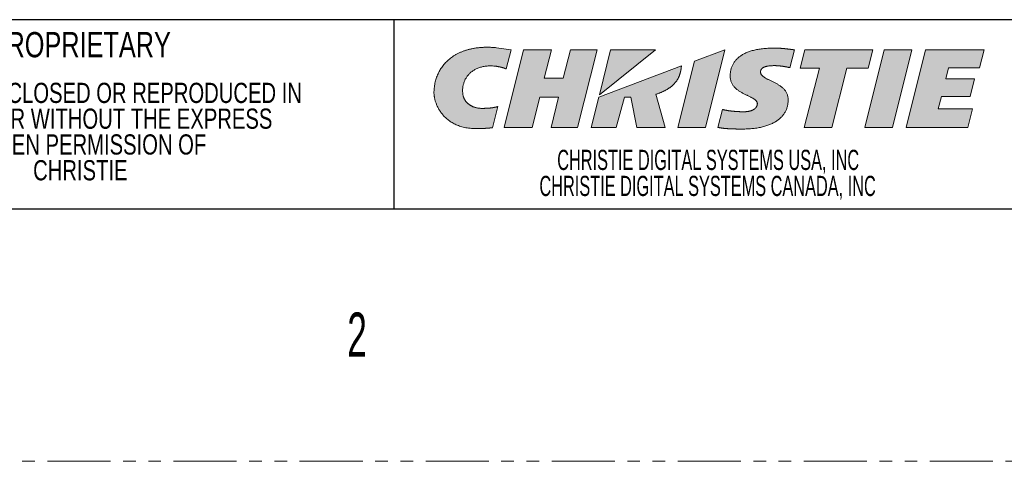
# Model space of a CAD drawing. Header units: millimetres. Extents: x 0 to 1118, y 0 to 864.
# Tile 48 of 156: x 873 to 973, y 0 to 44. Entities that reach past the tile are written whole.
import ezdxf

# ---------------------------------------------------------------- set-up
doc = ezdxf.new("R2010")
doc.units = ezdxf.units.MM
doc.linetypes.add('PHANTOM', pattern=[12.7, 6.35, -1.27, 1.27, -1.27, 1.27, -1.27])
doc.styles.add('SLDTEXTSTYLE0', font='TXT', dxfattribs={"width": 0.6})
doc.styles.add('SLDTEXTSTYLE1', font='TXT', dxfattribs={"width": 0.75})
doc.styles.add('SLDTEXTSTYLE3', font='TXT', dxfattribs={"width": 0.605})

# ---------------------------------------------------------------- blocks, each defined once
blk = doc.blocks.new('Christie-Logo_1')
at = {"linetype": 'Continuous'}
h = blk.add_hatch(color=7, dxfattribs=at)
edge = h.paths.add_edge_path(flags=0)
edge.add_spline(control_points=[(82.414, 138.593), (82.405, 138.641), (82.389, 138.736), (82.374, 138.88), (82.366, 139.025), (82.367, 139.17), (82.376, 139.315), (82.394, 139.459), (82.419, 139.602), (82.453, 139.744), (82.495, 139.883), (82.546, 140.02), (82.605, 140.155), (82.673, 140.285), (82.749, 140.413), (82.834, 140.536), (82.927, 140.654), (83.03, 140.767), (83.14, 140.875), (83.26, 140.976), (83.389, 141.071), (83.526, 141.16), (83.673, 141.24), (83.828, 141.314), (83.992, 141.378), (84.166, 141.435), (84.348, 141.482), (84.54, 141.519), (84.74, 141.546), (84.95, 141.563), (85.169, 141.569), (85.398, 141.564), (85.553, 141.552), (85.632, 141.545)], knot_values=[0, 0, 0, 0, 0.028084, 0.056174, 0.084271, 0.112379, 0.140499, 0.168636, 0.196798, 0.224995, 0.253243, 0.281562, 0.309976, 0.338519, 0.36723, 0.396153, 0.425344, 0.454865, 0.484784, 0.515181, 0.546141, 0.577755, 0.610123, 0.643349, 0.677544, 0.712819, 0.749293, 0.787082, 0.826309, 0.867093, 0.909556, 0.953818, 1, 1, 1, 1], weights=[1, 1, 1, 1, 1, 1, 1, 1, 1, 1, 1, 1, 1, 1, 1, 1, 1, 1, 1, 1, 1, 1, 1, 1, 1, 1, 1, 1, 1, 1, 1, 1, 1, 1], degree=3, periodic=0)
edge.add_spline(control_points=[(85.632, 141.545), (85.648, 141.544), (85.681, 141.54), (85.729, 141.535), (85.777, 141.528), (85.825, 141.521), (85.872, 141.514), (85.919, 141.506), (85.966, 141.497), (86.012, 141.489), (86.057, 141.479), (86.102, 141.47), (86.146, 141.46), (86.189, 141.45), (86.231, 141.439), (86.272, 141.429), (86.312, 141.418), (86.351, 141.408), (86.389, 141.397), (86.425, 141.386), (86.46, 141.376), (86.493, 141.365), (86.525, 141.355), (86.555, 141.345), (86.584, 141.335), (86.611, 141.325), (86.636, 141.316), (86.659, 141.307), (86.68, 141.298), (86.699, 141.29), (86.716, 141.283), (86.731, 141.276), (86.74, 141.271), (86.744, 141.269)], knot_values=[0, 0, 0, 0, 0.042348, 0.08466, 0.126877, 0.168935, 0.210773, 0.252326, 0.293529, 0.334317, 0.374623, 0.414381, 0.453524, 0.491982, 0.529688, 0.566573, 0.602568, 0.637603, 0.671607, 0.704512, 0.736246, 0.766738, 0.795919, 0.823716, 0.85006, 0.874878, 0.898101, 0.919656, 0.939475, 0.957486, 0.973622, 0.987815, 1, 1, 1, 1], weights=[1, 1, 1, 1, 1, 1, 1, 1, 1, 1, 1, 1, 1, 1, 1, 1, 1, 1, 1, 1, 1, 1, 1, 1, 1, 1, 1, 1, 1, 1, 1, 1, 1, 1], degree=3, periodic=0)
edge.add_line((86.744, 141.269), (87.248, 143.188))
edge.add_line((87.248, 143.188), (85.786, 143.4))
edge.add_spline(control_points=[(85.786, 143.4), (85.651, 143.411), (85.384, 143.435), (84.991, 143.449), (84.612, 143.448), (84.246, 143.431), (83.894, 143.398), (83.557, 143.351), (83.233, 143.289), (82.922, 143.214), (82.626, 143.125), (82.343, 143.024), (82.074, 142.91), (81.818, 142.784), (81.576, 142.647), (81.347, 142.5), (81.132, 142.342), (80.93, 142.174), (80.742, 141.997), (80.567, 141.812), (80.405, 141.618), (80.256, 141.417), (80.121, 141.208), (79.999, 140.993), (79.889, 140.772), (79.793, 140.545), (79.71, 140.313), (79.64, 140.077), (79.582, 139.836), (79.538, 139.592), (79.506, 139.345), (79.487, 139.096), (79.484, 138.929), (79.483, 138.845)], knot_values=[0, 0, 0, 0, 0.045913, 0.090143, 0.132769, 0.173874, 0.21354, 0.251853, 0.288898, 0.32476, 0.359526, 0.393282, 0.426114, 0.458108, 0.489347, 0.519914, 0.549889, 0.579349, 0.608369, 0.63702, 0.665367, 0.693473, 0.721396, 0.749189, 0.776901, 0.804575, 0.83225, 0.859962, 0.88774, 0.915611, 0.943598, 0.971722, 1, 1, 1, 1], weights=[1, 1, 1, 1, 1, 1, 1, 1, 1, 1, 1, 1, 1, 1, 1, 1, 1, 1, 1, 1, 1, 1, 1, 1, 1, 1, 1, 1, 1, 1, 1, 1, 1, 1], degree=3, periodic=0)
edge.add_spline(control_points=[(79.483, 138.845), (79.484, 138.81), (79.485, 138.737), (79.494, 138.623), (79.51, 138.502), (79.532, 138.373), (79.561, 138.239), (79.597, 138.099), (79.641, 137.955), (79.692, 137.806), (79.752, 137.656), (79.82, 137.503), (79.897, 137.348), (79.983, 137.194), (80.078, 137.039), (80.183, 136.886), (80.298, 136.735), (80.423, 136.587), (80.559, 136.442), (80.705, 136.302), (80.863, 136.167), (81.033, 136.038), (81.214, 135.916), (81.407, 135.802), (81.613, 135.696), (81.831, 135.6), (82.062, 135.514), (82.307, 135.439), (82.565, 135.375), (82.837, 135.325), (83.123, 135.288), (83.424, 135.265), (83.629, 135.262), (83.734, 135.26)], knot_values=[0, 0, 0, 0, 0.017058, 0.035556, 0.055409, 0.076534, 0.098846, 0.122267, 0.146719, 0.172131, 0.198439, 0.225583, 0.253513, 0.282187, 0.311571, 0.341644, 0.372394, 0.403825, 0.435949, 0.468796, 0.502409, 0.536845, 0.572177, 0.608491, 0.645887, 0.684481, 0.724399, 0.765778, 0.808765, 0.853516, 0.900194, 0.948964, 1, 1, 1, 1], weights=[1, 1, 1, 1, 1, 1, 1, 1, 1, 1, 1, 1, 1, 1, 1, 1, 1, 1, 1, 1, 1, 1, 1, 1, 1, 1, 1, 1, 1, 1, 1, 1, 1, 1], degree=3, periodic=0)
edge.add_spline(control_points=[(83.734, 135.26), (83.762, 135.26), (83.817, 135.26), (83.899, 135.261), (83.978, 135.262), (84.055, 135.263), (84.131, 135.264), (84.204, 135.266), (84.275, 135.268), (84.345, 135.27), (84.412, 135.273), (84.477, 135.275), (84.541, 135.278), (84.602, 135.281), (84.661, 135.285), (84.719, 135.288), (84.774, 135.291), (84.827, 135.295), (84.879, 135.299), (84.928, 135.302), (84.975, 135.306), (85.021, 135.31), (85.064, 135.314), (85.106, 135.318), (85.145, 135.322), (85.183, 135.326), (85.218, 135.329), (85.252, 135.333), (85.283, 135.337), (85.313, 135.341), (85.341, 135.344), (85.366, 135.348), (85.383, 135.35), (85.391, 135.351)], knot_values=[0, 0, 0, 0, 0.050291, 0.09936, 0.147212, 0.193847, 0.239269, 0.283478, 0.326479, 0.368271, 0.408858, 0.448242, 0.486424, 0.523405, 0.559189, 0.593776, 0.627168, 0.659367, 0.690373, 0.72019, 0.748817, 0.776256, 0.802509, 0.827576, 0.851459, 0.874159, 0.895676, 0.916013, 0.935168, 0.953144, 0.969941, 0.985559, 1, 1, 1, 1], weights=[1, 1, 1, 1, 1, 1, 1, 1, 1, 1, 1, 1, 1, 1, 1, 1, 1, 1, 1, 1, 1, 1, 1, 1, 1, 1, 1, 1, 1, 1, 1, 1, 1, 1], degree=3, periodic=0)
edge.add_line((85.391, 135.351), (85.923, 137.477))
edge.add_spline(control_points=[(85.923, 137.477), (85.906, 137.472), (85.872, 137.463), (85.821, 137.45), (85.771, 137.438), (85.721, 137.426), (85.671, 137.415), (85.622, 137.405), (85.573, 137.395), (85.524, 137.386), (85.476, 137.377), (85.427, 137.369), (85.378, 137.361), (85.33, 137.354), (85.281, 137.347), (85.232, 137.341), (85.182, 137.335), (85.132, 137.33), (85.082, 137.325), (85.032, 137.321), (84.98, 137.317), (84.928, 137.313), (84.876, 137.31), (84.822, 137.307), (84.768, 137.305), (84.713, 137.302), (84.657, 137.301), (84.6, 137.299), (84.542, 137.298), (84.483, 137.297), (84.422, 137.296), (84.36, 137.296), (84.318, 137.296), (84.297, 137.296)], knot_values=[0, 0, 0, 0, 0.032415, 0.064382, 0.09595, 0.127164, 0.158069, 0.18871, 0.219131, 0.249379, 0.279498, 0.309533, 0.339531, 0.369535, 0.399591, 0.429745, 0.46004, 0.490523, 0.521236, 0.552226, 0.583535, 0.615209, 0.64729, 0.679823, 0.71285, 0.746415, 0.78056, 0.815329, 0.850763, 0.886905, 0.923798, 0.961482, 1, 1, 1, 1], weights=[1, 1, 1, 1, 1, 1, 1, 1, 1, 1, 1, 1, 1, 1, 1, 1, 1, 1, 1, 1, 1, 1, 1, 1, 1, 1, 1, 1, 1, 1, 1, 1, 1, 1], degree=3, periodic=0)
edge.add_spline(control_points=[(84.297, 137.296), (84.262, 137.296), (84.193, 137.297), (84.091, 137.304), (83.991, 137.314), (83.894, 137.328), (83.8, 137.345), (83.709, 137.366), (83.621, 137.391), (83.535, 137.419), (83.452, 137.449), (83.373, 137.483), (83.296, 137.519), (83.222, 137.558), (83.151, 137.6), (83.084, 137.643), (83.019, 137.689), (82.957, 137.737), (82.898, 137.787), (82.843, 137.838), (82.79, 137.891), (82.741, 137.946), (82.695, 138.001), (82.652, 138.058), (82.612, 138.116), (82.576, 138.174), (82.543, 138.233), (82.513, 138.293), (82.486, 138.353), (82.463, 138.413), (82.443, 138.473), (82.426, 138.533), (82.418, 138.573), (82.414, 138.593)], knot_values=[0, 0, 0, 0, 0.042481, 0.083926, 0.124393, 0.163933, 0.202599, 0.240439, 0.277498, 0.31382, 0.349443, 0.384404, 0.418736, 0.452469, 0.48563, 0.518243, 0.550329, 0.581905, 0.612986, 0.643585, 0.673712, 0.703375, 0.73258, 0.761332, 0.789633, 0.817485, 0.84489, 0.871848, 0.89836, 0.924428, 0.950055, 0.975243, 1, 1, 1, 1], weights=[1, 1, 1, 1, 1, 1, 1, 1, 1, 1, 1, 1, 1, 1, 1, 1, 1, 1, 1, 1, 1, 1, 1, 1, 1, 1, 1, 1, 1, 1, 1, 1, 1, 1], degree=3, periodic=0)
for points in [[(93.951, 135.383), (95.922, 143.186), (93.232, 143.186), (92.499, 140.338), (90.586, 140.338), (91.318, 143.186), (88.497, 143.186), (86.54, 135.383), (89.364, 135.383), (90.132, 138.426), (92.02, 138.427), (91.275, 135.383)], [(97.282, 143.186), (96.146, 138.65), (101.788, 143.188)], [(106.837, 135.378), (108.794, 143.182), (108.794, 143.185), (105.727, 142.048), (104.056, 135.378)], [(123.241, 141.355), (123.7, 143.188), (116.842, 143.188), (116.383, 141.355), (118.333, 141.355), (116.793, 135.382), (119.574, 135.382), (121.071, 141.355)], [(125.681, 135.382), (127.638, 143.186), (127.638, 143.189), (124.855, 143.189), (122.899, 135.382)], [(131.32, 141.362), (134.454, 141.362), (134.913, 143.189), (128.998, 143.189), (127.041, 135.381), (133.269, 135.381), (133.737, 137.245), (130.281, 137.245), (130.602, 138.504), (133.514, 138.504), (133.955, 140.263), (131.046, 140.263)]]:
    blk.add_hatch(color=7, dxfattribs=at).paths.add_polyline_path(points, flags=0)
h = blk.add_hatch(color=7, dxfattribs=at)
edge = h.paths.add_edge_path(flags=0)
edge.add_spline(control_points=[(110.516, 135.212), (110.489, 135.212), (110.437, 135.212), (110.357, 135.213), (110.276, 135.213), (110.194, 135.214), (110.111, 135.215), (110.028, 135.216), (109.944, 135.218), (109.859, 135.22), (109.774, 135.222), (109.689, 135.224), (109.604, 135.227), (109.519, 135.231), (109.434, 135.234), (109.349, 135.238), (109.265, 135.242), (109.182, 135.247), (109.099, 135.252), (109.018, 135.258), (108.937, 135.264), (108.857, 135.271), (108.779, 135.278), (108.702, 135.285), (108.627, 135.293), (108.554, 135.302), (108.482, 135.311), (108.412, 135.321), (108.345, 135.331), (108.28, 135.342), (108.217, 135.353), (108.156, 135.365), (108.117, 135.374), (108.098, 135.378)], knot_values=[0, 0, 0, 0, 0.032354, 0.065235, 0.098588, 0.132356, 0.166485, 0.200917, 0.235598, 0.270472, 0.305484, 0.340578, 0.375699, 0.410791, 0.445799, 0.480669, 0.515345, 0.549773, 0.583899, 0.617666, 0.651023, 0.683914, 0.716286, 0.748085, 0.77926, 0.809757, 0.839524, 0.86851, 0.896665, 0.923939, 0.950284, 0.975653, 1, 1, 1, 1], weights=[1, 1, 1, 1, 1, 1, 1, 1, 1, 1, 1, 1, 1, 1, 1, 1, 1, 1, 1, 1, 1, 1, 1, 1, 1, 1, 1, 1, 1, 1, 1, 1, 1, 1], degree=3, periodic=0)
edge.add_line((108.098, 135.378), (108.552, 137.188))
edge.add_spline(control_points=[(108.552, 137.188), (108.57, 137.183), (108.609, 137.172), (108.667, 137.157), (108.728, 137.143), (108.79, 137.129), (108.855, 137.116), (108.921, 137.104), (108.988, 137.092), (109.057, 137.08), (109.126, 137.069), (109.197, 137.059), (109.269, 137.049), (109.342, 137.039), (109.415, 137.03), (109.488, 137.022), (109.562, 137.014), (109.636, 137.007), (109.71, 137), (109.784, 136.994), (109.858, 136.988), (109.931, 136.982), (110.004, 136.978), (110.076, 136.973), (110.147, 136.969), (110.217, 136.966), (110.286, 136.963), (110.354, 136.96), (110.421, 136.958), (110.485, 136.957), (110.549, 136.956), (110.61, 136.955), (110.65, 136.955), (110.67, 136.955)], knot_values=[0, 0, 0, 0, 0.027406, 0.055734, 0.084924, 0.114917, 0.145655, 0.177079, 0.209127, 0.241739, 0.274852, 0.308403, 0.342329, 0.376567, 0.411053, 0.445721, 0.480509, 0.51535, 0.550181, 0.584936, 0.619549, 0.653955, 0.68809, 0.721886, 0.755279, 0.788203, 0.820592, 0.852379, 0.8835, 0.913889, 0.943479, 0.972204, 1, 1, 1, 1], weights=[1, 1, 1, 1, 1, 1, 1, 1, 1, 1, 1, 1, 1, 1, 1, 1, 1, 1, 1, 1, 1, 1, 1, 1, 1, 1, 1, 1, 1, 1, 1, 1, 1, 1], degree=3, periodic=0)
edge.add_spline(control_points=[(110.67, 136.955), (110.7, 136.955), (110.759, 136.956), (110.845, 136.959), (110.929, 136.965), (111.009, 136.972), (111.087, 136.982), (111.161, 136.994), (111.233, 137.007), (111.301, 137.023), (111.367, 137.04), (111.429, 137.059), (111.488, 137.08), (111.545, 137.103), (111.598, 137.127), (111.649, 137.153), (111.696, 137.18), (111.741, 137.209), (111.783, 137.239), (111.821, 137.27), (111.857, 137.303), (111.89, 137.337), (111.92, 137.372), (111.947, 137.408), (111.971, 137.445), (111.993, 137.484), (112.011, 137.523), (112.027, 137.563), (112.039, 137.604), (112.049, 137.646), (112.056, 137.688), (112.061, 137.732), (112.061, 137.761), (112.061, 137.775)], knot_values=[0, 0, 0, 0, 0.049986, 0.09829, 0.144951, 0.190007, 0.233499, 0.275471, 0.315965, 0.355027, 0.392705, 0.429047, 0.464106, 0.497936, 0.530593, 0.562137, 0.592631, 0.62214, 0.650734, 0.678486, 0.705471, 0.731768, 0.757459, 0.782628, 0.807362, 0.831748, 0.855874, 0.87983, 0.903701, 0.927573, 0.951528, 0.975645, 1, 1, 1, 1], weights=[1, 1, 1, 1, 1, 1, 1, 1, 1, 1, 1, 1, 1, 1, 1, 1, 1, 1, 1, 1, 1, 1, 1, 1, 1, 1, 1, 1, 1, 1, 1, 1, 1, 1], degree=3, periodic=0)
edge.add_spline(control_points=[(112.061, 137.775), (112.06, 137.802), (112.057, 137.854), (112.031, 137.93), (111.99, 138.002), (111.936, 138.069), (111.87, 138.134), (111.792, 138.196), (111.704, 138.256), (111.607, 138.315), (111.502, 138.373), (111.389, 138.431), (111.271, 138.49), (111.148, 138.549), (111.02, 138.61), (110.89, 138.673), (110.759, 138.738), (110.627, 138.806), (110.495, 138.877), (110.365, 138.953), (110.237, 139.033), (110.114, 139.118), (109.995, 139.208), (109.882, 139.305), (109.777, 139.409), (109.679, 139.519), (109.591, 139.638), (109.513, 139.765), (109.447, 139.9), (109.394, 140.045), (109.355, 140.2), (109.33, 140.365), (109.327, 140.479), (109.325, 140.537)], knot_values=[0, 0, 0, 0, 0.019209, 0.038196, 0.057776, 0.078541, 0.100854, 0.124897, 0.150722, 0.178288, 0.207499, 0.238218, 0.270283, 0.30352, 0.337743, 0.372768, 0.40841, 0.444493, 0.480851, 0.517334, 0.55381, 0.590176, 0.626361, 0.662332, 0.698105, 0.733753, 0.769413, 0.80529, 0.841665, 0.878888, 0.91737, 0.957575, 1, 1, 1, 1], weights=[1, 1, 1, 1, 1, 1, 1, 1, 1, 1, 1, 1, 1, 1, 1, 1, 1, 1, 1, 1, 1, 1, 1, 1, 1, 1, 1, 1, 1, 1, 1, 1, 1, 1], degree=3, periodic=0)
edge.add_spline(control_points=[(109.325, 140.537), (109.326, 140.594), (109.328, 140.705), (109.342, 140.87), (109.364, 141.03), (109.395, 141.186), (109.436, 141.337), (109.485, 141.483), (109.544, 141.624), (109.612, 141.761), (109.69, 141.892), (109.777, 142.018), (109.873, 142.139), (109.978, 142.255), (110.093, 142.365), (110.218, 142.47), (110.352, 142.569), (110.495, 142.663), (110.648, 142.752), (110.811, 142.834), (110.983, 142.911), (111.165, 142.982), (111.356, 143.048), (111.558, 143.107), (111.769, 143.161), (111.99, 143.208), (112.221, 143.249), (112.462, 143.284), (112.712, 143.313), (112.973, 143.336), (113.244, 143.352), (113.525, 143.362), (113.716, 143.363), (113.813, 143.364)], knot_values=[0, 0, 0, 0, 0.028319, 0.05596, 0.082999, 0.109522, 0.135619, 0.161391, 0.186941, 0.212379, 0.237819, 0.263376, 0.289169, 0.315311, 0.341918, 0.369099, 0.39696, 0.425601, 0.455118, 0.485598, 0.517124, 0.549773, 0.583616, 0.618718, 0.655141, 0.692939, 0.732166, 0.772869, 0.815094, 0.858881, 0.904271, 0.951299, 1, 1, 1, 1], weights=[1, 1, 1, 1, 1, 1, 1, 1, 1, 1, 1, 1, 1, 1, 1, 1, 1, 1, 1, 1, 1, 1, 1, 1, 1, 1, 1, 1, 1, 1, 1, 1, 1, 1], degree=3, periodic=0)
edge.add_spline(control_points=[(113.813, 143.364), (113.835, 143.364), (113.88, 143.363), (113.948, 143.362), (114.015, 143.361), (114.082, 143.359), (114.15, 143.356), (114.217, 143.353), (114.284, 143.349), (114.351, 143.345), (114.418, 143.341), (114.485, 143.336), (114.552, 143.33), (114.618, 143.324), (114.684, 143.318), (114.75, 143.312), (114.815, 143.306), (114.881, 143.299), (114.946, 143.292), (115.01, 143.285), (115.074, 143.277), (115.138, 143.27), (115.201, 143.262), (115.264, 143.255), (115.326, 143.247), (115.388, 143.239), (115.449, 143.232), (115.509, 143.224), (115.569, 143.217), (115.629, 143.209), (115.687, 143.202), (115.745, 143.195), (115.784, 143.19), (115.803, 143.188)], knot_values=[0, 0, 0, 0, 0.033688, 0.067401, 0.101127, 0.134857, 0.168578, 0.20228, 0.23595, 0.269577, 0.303147, 0.336649, 0.370069, 0.403395, 0.436612, 0.469708, 0.502668, 0.535479, 0.568128, 0.600599, 0.632878, 0.664952, 0.696805, 0.728424, 0.759793, 0.790898, 0.821724, 0.852256, 0.882481, 0.912382, 0.941945, 0.971156, 1, 1, 1, 1], weights=[1, 1, 1, 1, 1, 1, 1, 1, 1, 1, 1, 1, 1, 1, 1, 1, 1, 1, 1, 1, 1, 1, 1, 1, 1, 1, 1, 1, 1, 1, 1, 1, 1, 1], degree=3, periodic=0)
edge.add_line((115.803, 143.188), (115.351, 141.387))
edge.add_spline(control_points=[(115.351, 141.387), (115.337, 141.391), (115.307, 141.398), (115.262, 141.409), (115.216, 141.42), (115.169, 141.431), (115.122, 141.441), (115.073, 141.452), (115.024, 141.462), (114.973, 141.471), (114.923, 141.481), (114.872, 141.49), (114.82, 141.499), (114.768, 141.508), (114.715, 141.516), (114.663, 141.524), (114.61, 141.532), (114.557, 141.539), (114.504, 141.546), (114.451, 141.553), (114.398, 141.559), (114.345, 141.565), (114.292, 141.57), (114.24, 141.575), (114.188, 141.579), (114.136, 141.583), (114.085, 141.587), (114.034, 141.59), (113.985, 141.592), (113.935, 141.594), (113.887, 141.596), (113.839, 141.597), (113.807, 141.597), (113.792, 141.597)], knot_values=[0, 0, 0, 0, 0.028728, 0.0581, 0.088073, 0.118605, 0.149654, 0.181179, 0.213136, 0.245484, 0.27818, 0.311182, 0.344447, 0.377932, 0.411596, 0.445396, 0.47929, 0.513234, 0.547187, 0.581106, 0.61495, 0.648676, 0.682242, 0.715606, 0.748727, 0.781563, 0.814073, 0.846216, 0.87795, 0.909236, 0.940032, 0.9703, 1, 1, 1, 1], weights=[1, 1, 1, 1, 1, 1, 1, 1, 1, 1, 1, 1, 1, 1, 1, 1, 1, 1, 1, 1, 1, 1, 1, 1, 1, 1, 1, 1, 1, 1, 1, 1, 1, 1], degree=3, periodic=0)
edge.add_spline(control_points=[(113.792, 141.597), (113.758, 141.597), (113.691, 141.596), (113.593, 141.594), (113.5, 141.59), (113.411, 141.584), (113.326, 141.577), (113.246, 141.568), (113.17, 141.558), (113.098, 141.547), (113.03, 141.534), (112.967, 141.519), (112.907, 141.503), (112.85, 141.486), (112.798, 141.468), (112.749, 141.448), (112.704, 141.428), (112.662, 141.406), (112.623, 141.382), (112.588, 141.358), (112.556, 141.333), (112.526, 141.306), (112.5, 141.279), (112.477, 141.251), (112.457, 141.221), (112.439, 141.191), (112.424, 141.16), (112.411, 141.128), (112.402, 141.095), (112.394, 141.061), (112.389, 141.027), (112.385, 140.992), (112.385, 140.968), (112.385, 140.956)], knot_values=[0, 0, 0, 0, 0.059859, 0.117012, 0.171528, 0.223477, 0.272932, 0.319967, 0.364659, 0.407086, 0.447332, 0.485482, 0.521623, 0.55585, 0.588259, 0.618954, 0.648043, 0.675639, 0.701863, 0.726841, 0.750706, 0.773595, 0.795649, 0.817012, 0.837829, 0.858241, 0.878384, 0.898387, 0.918368, 0.938434, 0.958677, 0.979177, 1, 1, 1, 1], weights=[1, 1, 1, 1, 1, 1, 1, 1, 1, 1, 1, 1, 1, 1, 1, 1, 1, 1, 1, 1, 1, 1, 1, 1, 1, 1, 1, 1, 1, 1, 1, 1, 1, 1], degree=3, periodic=0)
edge.add_spline(control_points=[(112.385, 140.956), (112.386, 140.927), (112.39, 140.869), (112.416, 140.786), (112.457, 140.708), (112.512, 140.634), (112.579, 140.564), (112.658, 140.497), (112.748, 140.432), (112.847, 140.369), (112.954, 140.308), (113.068, 140.247), (113.189, 140.186), (113.314, 140.125), (113.443, 140.063), (113.576, 139.999), (113.71, 139.934), (113.844, 139.866), (113.978, 139.794), (114.11, 139.72), (114.24, 139.641), (114.365, 139.557), (114.486, 139.468), (114.601, 139.374), (114.708, 139.273), (114.807, 139.165), (114.897, 139.049), (114.976, 138.925), (115.043, 138.793), (115.097, 138.652), (115.137, 138.501), (115.163, 138.34), (115.166, 138.228), (115.167, 138.171)], knot_values=[0, 0, 0, 0, 0.020901, 0.041381, 0.062233, 0.084055, 0.107241, 0.132004, 0.158427, 0.186495, 0.21613, 0.247209, 0.27958, 0.313072, 0.347506, 0.382695, 0.418455, 0.454605, 0.490975, 0.527408, 0.563766, 0.599935, 0.635833, 0.671418, 0.706693, 0.741721, 0.77663, 0.811619, 0.846968, 0.883032, 0.920233, 0.95905, 1, 1, 1, 1], weights=[1, 1, 1, 1, 1, 1, 1, 1, 1, 1, 1, 1, 1, 1, 1, 1, 1, 1, 1, 1, 1, 1, 1, 1, 1, 1, 1, 1, 1, 1, 1, 1, 1, 1], degree=3, periodic=0)
edge.add_spline(control_points=[(115.167, 138.171), (115.167, 138.114), (115.165, 137.999), (115.149, 137.83), (115.125, 137.665), (115.09, 137.505), (115.046, 137.349), (114.992, 137.198), (114.928, 137.051), (114.854, 136.91), (114.77, 136.773), (114.677, 136.641), (114.574, 136.514), (114.461, 136.393), (114.338, 136.277), (114.206, 136.166), (114.065, 136.061), (113.914, 135.962), (113.753, 135.868), (113.582, 135.78), (113.403, 135.698), (113.213, 135.622), (113.015, 135.553), (112.807, 135.489), (112.589, 135.432), (112.362, 135.381), (112.126, 135.336), (111.88, 135.298), (111.625, 135.267), (111.361, 135.243), (111.087, 135.225), (110.805, 135.214), (110.613, 135.213), (110.516, 135.212)], knot_values=[0, 0, 0, 0, 0.028, 0.055411, 0.082315, 0.108802, 0.134965, 0.160902, 0.186714, 0.212505, 0.238378, 0.264438, 0.290788, 0.317528, 0.344754, 0.372561, 0.401034, 0.430258, 0.460309, 0.49126, 0.523177, 0.556123, 0.590154, 0.625324, 0.66168, 0.699268, 0.738129, 0.778302, 0.819822, 0.862722, 0.907033, 0.952783, 1, 1, 1, 1], weights=[1, 1, 1, 1, 1, 1, 1, 1, 1, 1, 1, 1, 1, 1, 1, 1, 1, 1, 1, 1, 1, 1, 1, 1, 1, 1, 1, 1, 1, 1, 1, 1, 1, 1], degree=3, periodic=0)
h = blk.add_hatch(color=7, dxfattribs=at)
edge = h.paths.add_edge_path(flags=0)
edge.add_line((97.85, 135.378), (98.675, 138.422))
edge.add_line((98.675, 138.422), (99.328, 138.422))
edge.add_line((99.328, 138.422), (99.936, 135.378))
edge.add_line((99.936, 135.378), (102.763, 135.378))
edge.add_line((102.763, 135.378), (101.839, 138.713))
edge.add_spline(control_points=[(101.839, 138.713), (101.879, 138.726), (101.958, 138.751), (102.075, 138.791), (102.189, 138.833), (102.301, 138.877), (102.411, 138.922), (102.518, 138.969), (102.623, 139.018), (102.725, 139.069), (102.824, 139.121), (102.92, 139.175), (103.014, 139.231), (103.105, 139.289), (103.193, 139.348), (103.279, 139.409), (103.361, 139.472), (103.441, 139.537), (103.517, 139.603), (103.591, 139.671), (103.661, 139.741), (103.728, 139.812), (103.792, 139.886), (103.853, 139.96), (103.911, 140.037), (103.965, 140.115), (104.016, 140.195), (104.064, 140.277), (104.108, 140.36), (104.149, 140.445), (104.186, 140.532), (104.22, 140.621), (104.24, 140.681), (104.25, 140.711)], knot_values=[0, 0, 0, 0, 0.038456, 0.076397, 0.113823, 0.150738, 0.187146, 0.223052, 0.258461, 0.293382, 0.327822, 0.361792, 0.3953, 0.428361, 0.460987, 0.493195, 0.525, 0.556421, 0.587479, 0.618195, 0.648595, 0.678703, 0.708548, 0.738159, 0.767568, 0.79681, 0.825919, 0.854933, 0.883892, 0.912835, 0.941805, 0.970845, 1, 1, 1, 1], weights=[1, 1, 1, 1, 1, 1, 1, 1, 1, 1, 1, 1, 1, 1, 1, 1, 1, 1, 1, 1, 1, 1, 1, 1, 1, 1, 1, 1, 1, 1, 1, 1, 1, 1], degree=3, periodic=0)
edge.add_spline(control_points=[(104.25, 140.711), (104.253, 140.721), (104.26, 140.743), (104.269, 140.774), (104.278, 140.806), (104.287, 140.836), (104.295, 140.866), (104.303, 140.896), (104.311, 140.926), (104.318, 140.955), (104.325, 140.983), (104.331, 141.012), (104.338, 141.04), (104.343, 141.067), (104.349, 141.095), (104.354, 141.122), (104.359, 141.149), (104.364, 141.176), (104.369, 141.202), (104.373, 141.229), (104.377, 141.255), (104.381, 141.281), (104.384, 141.307), (104.388, 141.333), (104.391, 141.359), (104.394, 141.385), (104.397, 141.411), (104.399, 141.437), (104.402, 141.463), (104.404, 141.489), (104.406, 141.515), (104.408, 141.542), (104.41, 141.559), (104.41, 141.568)], knot_values=[0, 0, 0, 0, 0.038456, 0.076214, 0.113304, 0.149756, 0.185598, 0.220862, 0.255575, 0.289769, 0.323472, 0.356714, 0.389526, 0.421936, 0.453973, 0.485669, 0.51705, 0.548148, 0.578991, 0.609608, 0.640027, 0.670279, 0.70039, 0.730391, 0.760308, 0.790171, 0.820007, 0.849843, 0.879708, 0.909629, 0.939634, 0.969748, 1, 1, 1, 1], weights=[1, 1, 1, 1, 1, 1, 1, 1, 1, 1, 1, 1, 1, 1, 1, 1, 1, 1, 1, 1, 1, 1, 1, 1, 1, 1, 1, 1, 1, 1, 1, 1, 1, 1], degree=3, periodic=0)
edge.add_line((104.41, 141.568), (96.089, 138.422))
edge.add_line((96.089, 138.422), (95.326, 135.378))
edge.add_line((95.326, 135.378), (97.85, 135.378))
at = {"color": 7, "linetype": 'Continuous', "lineweight": 0}
for p, q in [((87.248, 143.188), (85.786, 143.4)), ((88.497, 143.186), (86.54, 135.383)), ((86.744, 141.269), (87.248, 143.188)), ((91.318, 143.186), (88.497, 143.186)), ((90.586, 140.338), (91.318, 143.186)), ((93.232, 143.186), (92.499, 140.338)), ((95.922, 143.186), (93.232, 143.186)), ((93.951, 135.383), (95.922, 143.186)), ((96.146, 138.65), (101.788, 143.188)), ((97.282, 143.186), (96.146, 138.65)), ((101.788, 143.188), (97.282, 143.186)), ((108.794, 143.185), (105.727, 142.048)), ((106.837, 135.378), (108.794, 143.182)), ((108.794, 143.182), (108.794, 143.185)), ((115.803, 143.188), (115.351, 141.387)), ((116.842, 143.188), (116.383, 141.355)), ((123.7, 143.188), (116.842, 143.188)), ((124.855, 143.189), (122.899, 135.382)), ((123.241, 141.355), (123.7, 143.188)), ((127.638, 143.189), (124.855, 143.189)), ((125.681, 135.382), (127.638, 143.186)), ((128.998, 143.189), (127.041, 135.381)), ((127.638, 143.186), (127.638, 143.189)), ((134.913, 143.189), (128.998, 143.189)), ((134.454, 141.362), (134.913, 143.189)), ((105.727, 142.048), (104.056, 135.378)), ((104.41, 141.568), (96.089, 138.422)), ((116.383, 141.355), (118.333, 141.355)), ((118.333, 141.355), (116.793, 135.382)), ((119.574, 135.382), (121.071, 141.355)), ((121.071, 141.355), (123.241, 141.355)), ((131.046, 140.263), (131.32, 141.362)), ((131.32, 141.362), (134.454, 141.362)), ((92.499, 140.338), (90.586, 140.338)), ((133.955, 140.263), (131.046, 140.263)), ((133.514, 138.504), (133.955, 140.263)), ((89.364, 135.383), (90.132, 138.426)), ((90.132, 138.426), (92.02, 138.427)), ((92.02, 138.427), (91.275, 135.383)), ((96.089, 138.422), (95.326, 135.378)), ((97.85, 135.378), (98.675, 138.422)), ((98.675, 138.422), (99.328, 138.422)), ((99.328, 138.422), (99.936, 135.378)), ((102.763, 135.378), (101.839, 138.713)), ((130.281, 137.245), (130.602, 138.504)), ((130.602, 138.504), (133.514, 138.504)), ((85.391, 135.351), (85.923, 137.477)), ((108.098, 135.378), (108.552, 137.188)), ((133.737, 137.245), (130.281, 137.245)), ((133.269, 135.381), (133.737, 137.245)), ((86.54, 135.383), (89.364, 135.383)), ((91.275, 135.383), (93.951, 135.383)), ((95.326, 135.378), (97.85, 135.378)), ((99.936, 135.378), (102.763, 135.378)), ((104.056, 135.378), (106.837, 135.378)), ((116.793, 135.382), (119.574, 135.382)), ((122.899, 135.382), (125.681, 135.382)), ((127.041, 135.381), (133.269, 135.381))]:
    blk.add_line(p, q, dxfattribs=at)
at = {"color": 8, "linetype": 'Continuous', "lineweight": 0}
for points, knots in [([(85.786, 143.4), (85.651, 143.411), (85.384, 143.435), (84.991, 143.449), (84.612, 143.448), (84.246, 143.431), (83.894, 143.398), (83.557, 143.351), (83.233, 143.289), (82.922, 143.214), (82.626, 143.125), (82.343, 143.024), (82.074, 142.91), (81.818, 142.784), (81.576, 142.647), (81.347, 142.5), (81.132, 142.342), (80.93, 142.174), (80.742, 141.997), (80.567, 141.812), (80.405, 141.618), (80.256, 141.417), (80.121, 141.208), (79.999, 140.993), (79.889, 140.772), (79.793, 140.545), (79.71, 140.313), (79.64, 140.077), (79.582, 139.836), (79.538, 139.592), (79.506, 139.345), (79.487, 139.096), (79.484, 138.929), (79.483, 138.845)], [0, 0, 0, 0, 0.045913, 0.090143, 0.132769, 0.173874, 0.21354, 0.251853, 0.288898, 0.32476, 0.359526, 0.393282, 0.426114, 0.458108, 0.489347, 0.519914, 0.549889, 0.579349, 0.608369, 0.63702, 0.665367, 0.693473, 0.721396, 0.749189, 0.776901, 0.804575, 0.83225, 0.859962, 0.88774, 0.915611, 0.943598, 0.971722, 1, 1, 1, 1]), ([(109.325, 140.537), (109.326, 140.594), (109.328, 140.705), (109.342, 140.87), (109.364, 141.03), (109.395, 141.186), (109.436, 141.337), (109.485, 141.483), (109.544, 141.624), (109.612, 141.761), (109.69, 141.892), (109.777, 142.018), (109.873, 142.139), (109.978, 142.255), (110.093, 142.365), (110.218, 142.47), (110.352, 142.569), (110.495, 142.663), (110.648, 142.752), (110.811, 142.834), (110.983, 142.911), (111.165, 142.982), (111.356, 143.048), (111.558, 143.107), (111.769, 143.161), (111.99, 143.208), (112.221, 143.249), (112.462, 143.284), (112.712, 143.313), (112.973, 143.336), (113.244, 143.352), (113.525, 143.362), (113.716, 143.363), (113.813, 143.364)], [0, 0, 0, 0, 0.028319, 0.05596, 0.082999, 0.109522, 0.135619, 0.161391, 0.186941, 0.212379, 0.237819, 0.263376, 0.289169, 0.315311, 0.341918, 0.369099, 0.39696, 0.425601, 0.455118, 0.485598, 0.517124, 0.549773, 0.583616, 0.618718, 0.655141, 0.692939, 0.732166, 0.772869, 0.815094, 0.858881, 0.904271, 0.951299, 1, 1, 1, 1]), ([(113.813, 143.364), (113.835, 143.364), (113.88, 143.363), (113.948, 143.362), (114.015, 143.361), (114.082, 143.359), (114.15, 143.356), (114.217, 143.353), (114.284, 143.349), (114.351, 143.345), (114.418, 143.341), (114.485, 143.336), (114.552, 143.33), (114.618, 143.324), (114.684, 143.318), (114.75, 143.312), (114.815, 143.306), (114.881, 143.299), (114.946, 143.292), (115.01, 143.285), (115.074, 143.277), (115.138, 143.27), (115.201, 143.262), (115.264, 143.255), (115.326, 143.247), (115.388, 143.239), (115.449, 143.232), (115.509, 143.224), (115.569, 143.217), (115.629, 143.209), (115.687, 143.202), (115.745, 143.195), (115.784, 143.19), (115.803, 143.188)], [0, 0, 0, 0, 0.033688, 0.067401, 0.101127, 0.134857, 0.168578, 0.20228, 0.23595, 0.269577, 0.303147, 0.336649, 0.370069, 0.403395, 0.436612, 0.469708, 0.502668, 0.535479, 0.568128, 0.600599, 0.632878, 0.664952, 0.696805, 0.728424, 0.759793, 0.790898, 0.821724, 0.852256, 0.882481, 0.912382, 0.941945, 0.971156, 1, 1, 1, 1]), ([(82.414, 138.593), (82.405, 138.641), (82.389, 138.736), (82.374, 138.88), (82.366, 139.025), (82.367, 139.17), (82.376, 139.315), (82.394, 139.459), (82.419, 139.602), (82.453, 139.744), (82.495, 139.883), (82.546, 140.02), (82.605, 140.155), (82.673, 140.285), (82.749, 140.413), (82.834, 140.536), (82.927, 140.654), (83.03, 140.767), (83.14, 140.875), (83.26, 140.976), (83.389, 141.071), (83.526, 141.16), (83.673, 141.24), (83.828, 141.314), (83.992, 141.378), (84.166, 141.435), (84.348, 141.482), (84.54, 141.519), (84.74, 141.546), (84.95, 141.563), (85.169, 141.569), (85.398, 141.564), (85.553, 141.552), (85.632, 141.545)], [0, 0, 0, 0, 0.028084, 0.056174, 0.084271, 0.112379, 0.140499, 0.168636, 0.196798, 0.224995, 0.253243, 0.281562, 0.309976, 0.338519, 0.36723, 0.396153, 0.425344, 0.454865, 0.484784, 0.515181, 0.546141, 0.577755, 0.610123, 0.643349, 0.677544, 0.712819, 0.749293, 0.787082, 0.826309, 0.867093, 0.909556, 0.953818, 1, 1, 1, 1]), ([(85.632, 141.545), (85.648, 141.544), (85.681, 141.54), (85.729, 141.535), (85.777, 141.528), (85.825, 141.521), (85.872, 141.514), (85.919, 141.506), (85.966, 141.497), (86.012, 141.489), (86.057, 141.479), (86.102, 141.47), (86.146, 141.46), (86.189, 141.45), (86.231, 141.439), (86.272, 141.429), (86.312, 141.418), (86.351, 141.408), (86.389, 141.397), (86.425, 141.386), (86.46, 141.376), (86.493, 141.365), (86.525, 141.355), (86.555, 141.345), (86.584, 141.335), (86.611, 141.325), (86.636, 141.316), (86.659, 141.307), (86.68, 141.298), (86.699, 141.29), (86.716, 141.283), (86.731, 141.276), (86.74, 141.271), (86.744, 141.269)], [0, 0, 0, 0, 0.042348, 0.08466, 0.126877, 0.168935, 0.210773, 0.252326, 0.293529, 0.334317, 0.374623, 0.414381, 0.453524, 0.491982, 0.529688, 0.566573, 0.602568, 0.637603, 0.671607, 0.704512, 0.736246, 0.766738, 0.795919, 0.823716, 0.85006, 0.874878, 0.898101, 0.919656, 0.939475, 0.957486, 0.973622, 0.987815, 1, 1, 1, 1]), ([(104.25, 140.711), (104.253, 140.721), (104.26, 140.743), (104.269, 140.774), (104.278, 140.806), (104.287, 140.836), (104.295, 140.866), (104.303, 140.896), (104.311, 140.926), (104.318, 140.955), (104.325, 140.983), (104.331, 141.012), (104.338, 141.04), (104.343, 141.067), (104.349, 141.095), (104.354, 141.122), (104.359, 141.149), (104.364, 141.176), (104.369, 141.202), (104.373, 141.229), (104.377, 141.255), (104.381, 141.281), (104.384, 141.307), (104.388, 141.333), (104.391, 141.359), (104.394, 141.385), (104.397, 141.411), (104.399, 141.437), (104.402, 141.463), (104.404, 141.489), (104.406, 141.515), (104.408, 141.542), (104.41, 141.559), (104.41, 141.568)], [0, 0, 0, 0, 0.038456, 0.076214, 0.113304, 0.149756, 0.185598, 0.220862, 0.255575, 0.289769, 0.323472, 0.356714, 0.389526, 0.421936, 0.453973, 0.485669, 0.51705, 0.548148, 0.578991, 0.609608, 0.640027, 0.670279, 0.70039, 0.730391, 0.760308, 0.790171, 0.820007, 0.849843, 0.879708, 0.909629, 0.939634, 0.969748, 1, 1, 1, 1]), ([(113.792, 141.597), (113.758, 141.597), (113.691, 141.596), (113.593, 141.594), (113.5, 141.59), (113.411, 141.584), (113.326, 141.577), (113.246, 141.568), (113.17, 141.558), (113.098, 141.547), (113.03, 141.534), (112.967, 141.519), (112.907, 141.503), (112.85, 141.486), (112.798, 141.468), (112.749, 141.448), (112.704, 141.428), (112.662, 141.406), (112.623, 141.382), (112.588, 141.358), (112.556, 141.333), (112.526, 141.306), (112.5, 141.279), (112.477, 141.251), (112.457, 141.221), (112.439, 141.191), (112.424, 141.16), (112.411, 141.128), (112.402, 141.095), (112.394, 141.061), (112.389, 141.027), (112.385, 140.992), (112.385, 140.968), (112.385, 140.956)], [0, 0, 0, 0, 0.059859, 0.117012, 0.171528, 0.223477, 0.272932, 0.319967, 0.364659, 0.407086, 0.447332, 0.485482, 0.521623, 0.55585, 0.588259, 0.618954, 0.648043, 0.675639, 0.701863, 0.726841, 0.750706, 0.773595, 0.795649, 0.817012, 0.837829, 0.858241, 0.878384, 0.898387, 0.918368, 0.938434, 0.958677, 0.979177, 1, 1, 1, 1]), ([(112.385, 140.956), (112.386, 140.927), (112.39, 140.869), (112.416, 140.786), (112.457, 140.708), (112.512, 140.634), (112.579, 140.564), (112.658, 140.497), (112.748, 140.432), (112.847, 140.369), (112.954, 140.308), (113.068, 140.247), (113.189, 140.186), (113.314, 140.125), (113.443, 140.063), (113.576, 139.999), (113.71, 139.934), (113.844, 139.866), (113.978, 139.794), (114.11, 139.72), (114.24, 139.641), (114.365, 139.557), (114.486, 139.468), (114.601, 139.374), (114.708, 139.273), (114.807, 139.165), (114.897, 139.049), (114.976, 138.925), (115.043, 138.793), (115.097, 138.652), (115.137, 138.501), (115.163, 138.34), (115.166, 138.228), (115.167, 138.171)], [0, 0, 0, 0, 0.020901, 0.041381, 0.062233, 0.084055, 0.107241, 0.132004, 0.158427, 0.186495, 0.21613, 0.247209, 0.27958, 0.313072, 0.347506, 0.382695, 0.418455, 0.454605, 0.490975, 0.527408, 0.563766, 0.599935, 0.635833, 0.671418, 0.706693, 0.741721, 0.77663, 0.811619, 0.846968, 0.883032, 0.920233, 0.95905, 1, 1, 1, 1]), ([(115.351, 141.387), (115.337, 141.391), (115.307, 141.398), (115.262, 141.409), (115.216, 141.42), (115.169, 141.431), (115.122, 141.441), (115.073, 141.452), (115.024, 141.462), (114.973, 141.471), (114.923, 141.481), (114.872, 141.49), (114.82, 141.499), (114.768, 141.508), (114.715, 141.516), (114.663, 141.524), (114.61, 141.532), (114.557, 141.539), (114.504, 141.546), (114.451, 141.553), (114.398, 141.559), (114.345, 141.565), (114.292, 141.57), (114.24, 141.575), (114.188, 141.579), (114.136, 141.583), (114.085, 141.587), (114.034, 141.59), (113.985, 141.592), (113.935, 141.594), (113.887, 141.596), (113.839, 141.597), (113.807, 141.597), (113.792, 141.597)], [0, 0, 0, 0, 0.028728, 0.0581, 0.088073, 0.118605, 0.149654, 0.181179, 0.213136, 0.245484, 0.27818, 0.311182, 0.344447, 0.377932, 0.411596, 0.445396, 0.47929, 0.513234, 0.547187, 0.581106, 0.61495, 0.648676, 0.682242, 0.715606, 0.748727, 0.781563, 0.814073, 0.846216, 0.87795, 0.909236, 0.940032, 0.9703, 1, 1, 1, 1]), ([(101.839, 138.713), (101.879, 138.726), (101.958, 138.751), (102.075, 138.791), (102.189, 138.833), (102.301, 138.877), (102.411, 138.922), (102.518, 138.969), (102.623, 139.018), (102.725, 139.069), (102.824, 139.121), (102.92, 139.175), (103.014, 139.231), (103.105, 139.289), (103.193, 139.348), (103.279, 139.409), (103.361, 139.472), (103.441, 139.537), (103.517, 139.603), (103.591, 139.671), (103.661, 139.741), (103.728, 139.812), (103.792, 139.886), (103.853, 139.96), (103.911, 140.037), (103.965, 140.115), (104.016, 140.195), (104.064, 140.277), (104.108, 140.36), (104.149, 140.445), (104.186, 140.532), (104.22, 140.621), (104.24, 140.681), (104.25, 140.711)], [0, 0, 0, 0, 0.038456, 0.076397, 0.113823, 0.150738, 0.187146, 0.223052, 0.258461, 0.293382, 0.327822, 0.361792, 0.3953, 0.428361, 0.460987, 0.493195, 0.525, 0.556421, 0.587479, 0.618195, 0.648595, 0.678703, 0.708548, 0.738159, 0.767568, 0.79681, 0.825919, 0.854933, 0.883892, 0.912835, 0.941805, 0.970845, 1, 1, 1, 1]), ([(112.061, 137.775), (112.06, 137.802), (112.057, 137.854), (112.031, 137.93), (111.99, 138.002), (111.936, 138.069), (111.87, 138.134), (111.792, 138.196), (111.704, 138.256), (111.607, 138.315), (111.502, 138.373), (111.389, 138.431), (111.271, 138.49), (111.148, 138.549), (111.02, 138.61), (110.89, 138.673), (110.759, 138.738), (110.627, 138.806), (110.495, 138.877), (110.365, 138.953), (110.237, 139.033), (110.114, 139.118), (109.995, 139.208), (109.882, 139.305), (109.777, 139.409), (109.679, 139.519), (109.591, 139.638), (109.513, 139.765), (109.447, 139.9), (109.394, 140.045), (109.355, 140.2), (109.33, 140.365), (109.327, 140.479), (109.325, 140.537)], [0, 0, 0, 0, 0.019209, 0.038196, 0.057776, 0.078541, 0.100854, 0.124897, 0.150722, 0.178288, 0.207499, 0.238218, 0.270283, 0.30352, 0.337743, 0.372768, 0.40841, 0.444493, 0.480851, 0.517334, 0.55381, 0.590176, 0.626361, 0.662332, 0.698105, 0.733753, 0.769413, 0.80529, 0.841665, 0.878888, 0.91737, 0.957575, 1, 1, 1, 1]), ([(79.483, 138.845), (79.484, 138.81), (79.485, 138.737), (79.494, 138.623), (79.51, 138.502), (79.532, 138.373), (79.561, 138.239), (79.597, 138.099), (79.641, 137.955), (79.692, 137.806), (79.752, 137.656), (79.82, 137.503), (79.897, 137.348), (79.983, 137.194), (80.078, 137.039), (80.183, 136.886), (80.298, 136.735), (80.423, 136.587), (80.559, 136.442), (80.705, 136.302), (80.863, 136.167), (81.033, 136.038), (81.214, 135.916), (81.407, 135.802), (81.613, 135.696), (81.831, 135.6), (82.062, 135.514), (82.307, 135.439), (82.565, 135.375), (82.837, 135.325), (83.123, 135.288), (83.424, 135.265), (83.629, 135.262), (83.734, 135.26)], [0, 0, 0, 0, 0.017058, 0.035556, 0.055409, 0.076534, 0.098846, 0.122267, 0.146719, 0.172131, 0.198439, 0.225583, 0.253513, 0.282187, 0.311571, 0.341644, 0.372394, 0.403825, 0.435949, 0.468796, 0.502409, 0.536845, 0.572177, 0.608491, 0.645887, 0.684481, 0.724399, 0.765778, 0.808765, 0.853516, 0.900194, 0.948964, 1, 1, 1, 1]), ([(84.297, 137.296), (84.262, 137.296), (84.193, 137.297), (84.091, 137.304), (83.991, 137.314), (83.894, 137.328), (83.8, 137.345), (83.709, 137.366), (83.621, 137.391), (83.535, 137.419), (83.452, 137.449), (83.373, 137.483), (83.296, 137.519), (83.222, 137.558), (83.151, 137.6), (83.084, 137.643), (83.019, 137.689), (82.957, 137.737), (82.898, 137.787), (82.843, 137.838), (82.79, 137.891), (82.741, 137.946), (82.695, 138.001), (82.652, 138.058), (82.612, 138.116), (82.576, 138.174), (82.543, 138.233), (82.513, 138.293), (82.486, 138.353), (82.463, 138.413), (82.443, 138.473), (82.426, 138.533), (82.418, 138.573), (82.414, 138.593)], [0, 0, 0, 0, 0.042481, 0.083926, 0.124393, 0.163933, 0.202599, 0.240439, 0.277498, 0.31382, 0.349443, 0.384404, 0.418736, 0.452469, 0.48563, 0.518243, 0.550329, 0.581905, 0.612986, 0.643585, 0.673712, 0.703375, 0.73258, 0.761332, 0.789633, 0.817485, 0.84489, 0.871848, 0.89836, 0.924428, 0.950055, 0.975243, 1, 1, 1, 1]), ([(115.167, 138.171), (115.167, 138.114), (115.165, 137.999), (115.149, 137.83), (115.125, 137.665), (115.09, 137.505), (115.046, 137.349), (114.992, 137.198), (114.928, 137.051), (114.854, 136.91), (114.77, 136.773), (114.677, 136.641), (114.574, 136.514), (114.461, 136.393), (114.338, 136.277), (114.206, 136.166), (114.065, 136.061), (113.914, 135.962), (113.753, 135.868), (113.582, 135.78), (113.403, 135.698), (113.213, 135.622), (113.015, 135.553), (112.807, 135.489), (112.589, 135.432), (112.362, 135.381), (112.126, 135.336), (111.88, 135.298), (111.625, 135.267), (111.361, 135.243), (111.087, 135.225), (110.805, 135.214), (110.613, 135.213), (110.516, 135.212)], [0, 0, 0, 0, 0.028, 0.055411, 0.082315, 0.108802, 0.134965, 0.160902, 0.186714, 0.212505, 0.238378, 0.264438, 0.290788, 0.317528, 0.344754, 0.372561, 0.401034, 0.430258, 0.460309, 0.49126, 0.523177, 0.556123, 0.590154, 0.625324, 0.66168, 0.699268, 0.738129, 0.778302, 0.819822, 0.862722, 0.907033, 0.952783, 1, 1, 1, 1]), ([(85.923, 137.477), (85.906, 137.472), (85.872, 137.463), (85.821, 137.45), (85.771, 137.438), (85.721, 137.426), (85.671, 137.415), (85.622, 137.405), (85.573, 137.395), (85.524, 137.386), (85.476, 137.377), (85.427, 137.369), (85.378, 137.361), (85.33, 137.354), (85.281, 137.347), (85.232, 137.341), (85.182, 137.335), (85.132, 137.33), (85.082, 137.325), (85.032, 137.321), (84.98, 137.317), (84.928, 137.313), (84.876, 137.31), (84.822, 137.307), (84.768, 137.305), (84.713, 137.302), (84.657, 137.301), (84.6, 137.299), (84.542, 137.298), (84.483, 137.297), (84.422, 137.296), (84.36, 137.296), (84.318, 137.296), (84.297, 137.296)], [0, 0, 0, 0, 0.032415, 0.064382, 0.09595, 0.127164, 0.158069, 0.18871, 0.219131, 0.249379, 0.279498, 0.309533, 0.339531, 0.369535, 0.399591, 0.429745, 0.46004, 0.490523, 0.521236, 0.552226, 0.583535, 0.615209, 0.64729, 0.679823, 0.71285, 0.746415, 0.78056, 0.815329, 0.850763, 0.886905, 0.923798, 0.961482, 1, 1, 1, 1]), ([(108.552, 137.188), (108.57, 137.183), (108.609, 137.172), (108.667, 137.157), (108.728, 137.143), (108.79, 137.129), (108.855, 137.116), (108.921, 137.104), (108.988, 137.092), (109.057, 137.08), (109.126, 137.069), (109.197, 137.059), (109.269, 137.049), (109.342, 137.039), (109.415, 137.03), (109.488, 137.022), (109.562, 137.014), (109.636, 137.007), (109.71, 137), (109.784, 136.994), (109.858, 136.988), (109.931, 136.982), (110.004, 136.978), (110.076, 136.973), (110.147, 136.969), (110.217, 136.966), (110.286, 136.963), (110.354, 136.96), (110.421, 136.958), (110.485, 136.957), (110.549, 136.956), (110.61, 136.955), (110.65, 136.955), (110.67, 136.955)], [0, 0, 0, 0, 0.027406, 0.055734, 0.084924, 0.114917, 0.145655, 0.177079, 0.209127, 0.241739, 0.274852, 0.308403, 0.342329, 0.376567, 0.411053, 0.445721, 0.480509, 0.51535, 0.550181, 0.584936, 0.619549, 0.653955, 0.68809, 0.721886, 0.755279, 0.788203, 0.820592, 0.852379, 0.8835, 0.913889, 0.943479, 0.972204, 1, 1, 1, 1]), ([(110.67, 136.955), (110.7, 136.955), (110.759, 136.956), (110.845, 136.959), (110.929, 136.965), (111.009, 136.972), (111.087, 136.982), (111.161, 136.994), (111.233, 137.007), (111.301, 137.023), (111.367, 137.04), (111.429, 137.059), (111.488, 137.08), (111.545, 137.103), (111.598, 137.127), (111.649, 137.153), (111.696, 137.18), (111.741, 137.209), (111.783, 137.239), (111.821, 137.27), (111.857, 137.303), (111.89, 137.337), (111.92, 137.372), (111.947, 137.408), (111.971, 137.445), (111.993, 137.484), (112.011, 137.523), (112.027, 137.563), (112.039, 137.604), (112.049, 137.646), (112.056, 137.688), (112.061, 137.732), (112.061, 137.761), (112.061, 137.775)], [0, 0, 0, 0, 0.049986, 0.09829, 0.144951, 0.190007, 0.233499, 0.275471, 0.315965, 0.355027, 0.392705, 0.429047, 0.464106, 0.497936, 0.530593, 0.562137, 0.592631, 0.62214, 0.650734, 0.678486, 0.705471, 0.731768, 0.757459, 0.782628, 0.807362, 0.831748, 0.855874, 0.87983, 0.903701, 0.927573, 0.951528, 0.975645, 1, 1, 1, 1]), ([(83.734, 135.26), (83.762, 135.26), (83.817, 135.26), (83.899, 135.261), (83.978, 135.262), (84.055, 135.263), (84.131, 135.264), (84.204, 135.266), (84.275, 135.268), (84.345, 135.27), (84.412, 135.273), (84.477, 135.275), (84.541, 135.278), (84.602, 135.281), (84.661, 135.285), (84.719, 135.288), (84.774, 135.291), (84.827, 135.295), (84.879, 135.299), (84.928, 135.302), (84.975, 135.306), (85.021, 135.31), (85.064, 135.314), (85.106, 135.318), (85.145, 135.322), (85.183, 135.326), (85.218, 135.329), (85.252, 135.333), (85.283, 135.337), (85.313, 135.341), (85.341, 135.344), (85.366, 135.348), (85.383, 135.35), (85.391, 135.351)], [0, 0, 0, 0, 0.050291, 0.09936, 0.147212, 0.193847, 0.239269, 0.283478, 0.326479, 0.368271, 0.408858, 0.448242, 0.486424, 0.523405, 0.559189, 0.593776, 0.627168, 0.659367, 0.690373, 0.72019, 0.748817, 0.776256, 0.802509, 0.827576, 0.851459, 0.874159, 0.895676, 0.916013, 0.935168, 0.953144, 0.969941, 0.985559, 1, 1, 1, 1]), ([(110.516, 135.212), (110.489, 135.212), (110.437, 135.212), (110.357, 135.213), (110.276, 135.213), (110.194, 135.214), (110.111, 135.215), (110.028, 135.216), (109.944, 135.218), (109.859, 135.22), (109.774, 135.222), (109.689, 135.224), (109.604, 135.227), (109.519, 135.231), (109.434, 135.234), (109.349, 135.238), (109.265, 135.242), (109.182, 135.247), (109.099, 135.252), (109.018, 135.258), (108.937, 135.264), (108.857, 135.271), (108.779, 135.278), (108.702, 135.285), (108.627, 135.293), (108.554, 135.302), (108.482, 135.311), (108.412, 135.321), (108.345, 135.331), (108.28, 135.342), (108.217, 135.353), (108.156, 135.365), (108.117, 135.374), (108.098, 135.378)], [0, 0, 0, 0, 0.032354, 0.065235, 0.098588, 0.132356, 0.166485, 0.200917, 0.235598, 0.270472, 0.305484, 0.340578, 0.375699, 0.410791, 0.445799, 0.480669, 0.515345, 0.549773, 0.583899, 0.617666, 0.651023, 0.683914, 0.716286, 0.748085, 0.77926, 0.809757, 0.839524, 0.86851, 0.896665, 0.923939, 0.950284, 0.975653, 1, 1, 1, 1])]:
    blk.add_open_spline(points, degree=3, knots=knots, dxfattribs=at)
blk = doc.blocks.new('SW_NOTE_18')
at = {"color": 0, "linetype": 'Continuous', "lineweight": 0, "char_height": 2.032, "attachment_point": 2, "style": 'SLDTEXTSTYLE1'}
for s, insert in [('NOT TO BE DISCLOSED OR REPRODUCED IN', (26.924, 2.619)), ('ANY MANNER WITHOUT THE EXPRESS', (27.006, 0.023)), ('WRITTEN PERMISSION OF', (26.57, -2.574)), ('CHRISTIE', (26.905, -5.17))]:
    blk.add_mtext(s, dxfattribs=dict(at, insert=insert))
blk = doc.blocks.new('SW_NOTE_19')
at = {"color": 0, "linetype": 'Continuous', "lineweight": 0, "char_height": 2.032, "attachment_point": 2, "style": 'SLDTEXTSTYLE3'}
for s, insert in [('CHRISTIE DIGITAL SYSTEMS USA, INC', (25.622, 2.619)), ('CHRISTIE DIGITAL SYSTEMS CANADA, INC', (25.565, 0))]:
    blk.add_mtext(s, dxfattribs=dict(at, insert=insert))

msp = doc.modelspace()

# ---------------------------------------------------------------- linework, layer by layer
at = {"color": 7, "linetype": 'Continuous', "lineweight": 30}
for p, q in [((1104.9, 44.45), (847.725, 44.45)), ((911.225, 25.4), (911.225, 44.45)), ((12.7, 25.4), (1104.9, 25.4))]:
    msp.add_line(p, q, dxfattribs=at)
at = {"color": 7, "linetype": 'Continuous', "lineweight": 0}
for p, q in [((911.225, 25.4), (847.725, 25.4)), ((974.725, 25.4), (911.225, 25.4))]:
    msp.add_line(p, q, dxfattribs=at)
at = {"color": 7, "linetype": 'PHANTOM', "lineweight": 0}
msp.add_line((0, 0), (1117.6, 0), dxfattribs=at)

# ---------------------------------------------------------------- block references
at = {"color": 7, "linetype": 'Continuous'}
msp.add_blockref('Christie-Logo_1', (835.751, -101.77), dxfattribs=at)
at = {"color": 7, "linetype": 'Continuous', "lineweight": 0}
for name, p in [('SW_NOTE_18', (852.7, 35.482)), ('SW_NOTE_19', (917.238, 28.735))]:
    msp.add_blockref(name, p, dxfattribs=at)

# ---------------------------------------------------------------- texts
for s, insert, char_height, attachment_point, style in [('PROPRIETARY', (879.599, 43.211), 2.54, 2, 'SLDTEXTSTYLE1'), ('2', (906.494, 14.973), 4.445, 1, 'SLDTEXTSTYLE0')]:
    msp.add_mtext(s, dxfattribs=dict(at, insert=insert, char_height=char_height, attachment_point=attachment_point, style=style))

doc.saveas('drawing.dxf')
